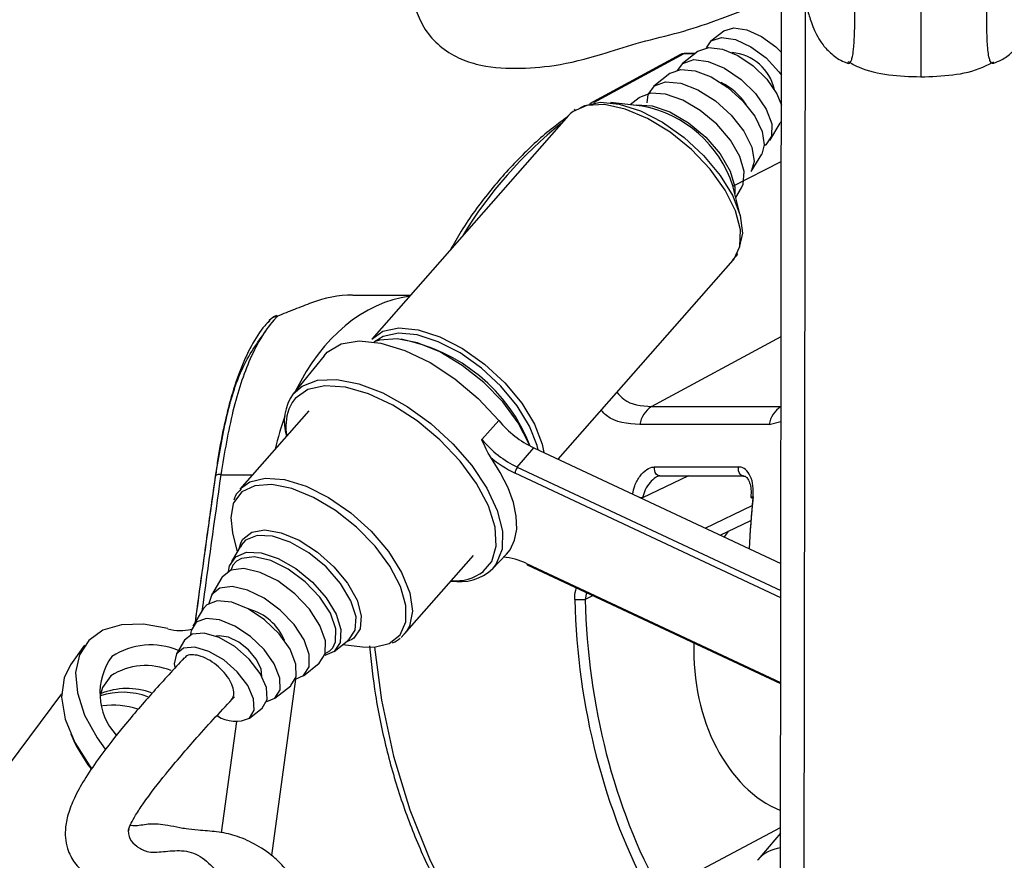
# Model space of a CAD drawing. Header units: millimetres. Extents: x 20 to 22981, y 40 to 19992.
# Tile 8 of 158: x 3953 to 4059, y 6495 to 6586. Entities that reach past the tile are written whole.
import ezdxf

# ---------------------------------------------------------------- set-up
doc = ezdxf.new("R2010")
doc.units = ezdxf.units.MM
doc.header["$LTSCALE"] = 2
doc.layers.add('COMPONENT_GEOMETRY', color=7, linetype='Continuous')
doc.styles.add('SLDTEXTSTYLE0', font='TXT', dxfattribs={"width": 0.75})
doc.dimstyles.new('SLDDIMSTYLE0', dxfattribs={"dimtxt": 100, "dimasz": 6.604, "dimexe": 0, "dimexo": 0.0625, "dimgap": 25, "dimtad": 0, "dimtih": 1, "dimtoh": 1, "dimdec": 0, "dimrnd": 1e-09, "dimzin": 12, "dimdsep": 46, "dimtxsty": 'SLDTEXTSTYLE0', "dimsah": 1, "dimcen": 0.09, "dimadec": 0, "dimazin": 3, "dimtfac": 1, "dimtdec": 0, "dimtofl": 0, "dimtmove": 0, "dimatfit": 3, "dimfxl": 1, "dimfrac": 2, "dimtolj": 1, "dimtzin": 12, "dimarcsym": 0})

# ---------------------------------------------------------------- blocks, each defined once
blk = doc.blocks.new('_D_4')
at = {"layer": 'COMPONENT_GEOMETRY', "color": 7}
for p, q in [((6638.52, 7959.49), (957.92, 7959.49)), ((964.27, 7959.49), (964.27, 5020.18)), ((727.26, 4999.87), (696.79, 4999.87)), ((696.79, 4999.87), (696.79, 4841.12)), ((1201.29, 4999.87), (1231.76, 4999.87)), ((1231.76, 4999.87), (1231.76, 4841.12)), ((696.79, 4841.12), (727.26, 4841.12)), ((1231.76, 4841.12), (1201.29, 4841.12)), ((964.27, 1752.2), (964.27, 4691.5)), ((5939.95, 1752.2), (957.92, 1752.2))]:
    blk.add_line(p, q, dxfattribs=at)
for points in [[(964.27, 7959.49), (963.26, 7952.89), (965.29, 7952.89)], [(964.27, 1752.2), (965.29, 1758.8), (963.26, 1758.8)]]:
    blk.add_solid(points, dxfattribs=at)
at = {"layer": 'COMPONENT_GEOMETRY', "color": 7, "char_height": 100, "attachment_point": 1, "style": 'SLDTEXTSTYLE0'}
for s, insert in [('10\'2.19"', (727.26, 4970.03)), ('3104mm', (691.5, 4820.41))]:
    blk.add_mtext(s, dxfattribs=dict(at, insert=insert))

msp = doc.modelspace()

# ---------------------------------------------------------------- linework, layer by layer
at = {"color": 7, "linetype": 'Continuous', "lineweight": 25}
for p, q in [((4034.91, 6446.56), (4035.12, 6603.46)), ((4028.87, 6584.52), (4027.5, 6583.45)), ((4026.14, 6582.37), (4024.43, 6581.03)), ((4024.14, 6581.97), (4014.42, 6576.7)), ((4025.81, 6582.12), (4024.74, 6582.12)), ((4023.06, 6579.95), (4021.36, 6578.61)), ((4019.76, 6577.35), (4018.81, 6576.6)), ((4012.89, 6576.07), (4012.77, 6576)), ((4020.11, 6576.45), (4016.7, 6576.84)), ((4012.16, 6575.45), (3991, 6551.36)), ((4012.65, 6575.89), (4012.38, 6575.67)), ((4033.85, 6572.75), (4034.96, 6574.62)), ((4035.07, 6574.84), (4034.96, 6574.62)), ((4031.84, 6569.4), (4032.96, 6571.26)), ((4030.68, 6564.55), (4029.87, 6567.88)), ((4030.18, 6566.61), (4030.8, 6567.65)), ((4011.04, 6538.41), (4029.89, 6559.87)), ((3988.93, 6556.09), (3995.16, 6556.09)), ((3985.84, 6549.57), (3982.52, 6545.47)), ((3984.21, 6543.63), (3976.79, 6535.18)), ((4021.11, 6544.08), (4035.04, 6544.08)), ((4002.84, 6540.54), (4004.67, 6542.57)), ((4033.77, 6542.17), (4019.84, 6542.17)), ((4006.65, 6537.55), (4008.42, 6539.64)), ((4008.42, 6539.64), (4035.01, 6527.17)), ((4021.43, 6537.58), (4030.46, 6537.58)), ((4021.99, 6536.61), (4031.01, 6536.61)), ((4028.49, 6530.23), (4031.8, 6531.81)), ((3976, 6530.5), (3976.5, 6528.44)), ((3976.71, 6528.79), (3976.92, 6529.49)), ((3976.92, 6529.15), (3975.88, 6527.4)), ((3976.88, 6528.99), (3976.98, 6529.14)), ((3994.52, 6519.61), (4001.94, 6528.05)), ((4003.98, 6526.62), (4005.48, 6528.19)), ((4007.72, 6527.05), (4035, 6514.26)), ((3974.84, 6525.66), (3973.72, 6523.79)), ((3972.83, 6522.3), (3971.72, 6520.43)), ((3994.7, 6519.84), (3994.13, 6519.23)), ((3970.83, 6518.94), (3969.94, 6517.45)), ((3986.92, 6517.7), (3988.52, 6518.96)), ((3988.83, 6518.99), (3988.19, 6518.7)), ((3988.52, 6518.97), (3988.39, 6518.89)), ((3960.05, 6518.37), (3958.56, 6516.28)), ((3987.87, 6518.46), (3989.98, 6518.22)), ((3983.62, 6515.1), (3985.32, 6516.45)), ((3980.54, 6512.68), (3982.25, 6514.02)), ((3957.59, 6513.14), (3944.59, 6495.78)), ((3977.81, 6510.53), (3979.18, 6511.6)), ((4034.98, 6498.14), (4032.54, 6495.25))]:
    msp.add_line(p, q, dxfattribs=at)
at = {"color": 8, "linetype": 'Continuous', "lineweight": 25}
for p, q in [((4037.47, 6441.74), (4037.67, 6587.84)), ((4024.59, 6582.08), (4014.84, 6576.8)), ((4025.76, 6582.08), (4024.59, 6582.08)), ((4012.38, 6575.67), (4012.16, 6575.45)), ((4029.87, 6567.84), (4035.07, 6570.5)), ((4021.11, 6544.08), (4035.05, 6551.63)), ((3982.41, 6544.54), (3982.04, 6543.81)), ((4035.04, 6544.08), (4035.04, 6544.08)), ((4033.77, 6542.17), (4035.04, 6542.47)), ((3974.73, 6536.75), (3978.17, 6536.75)), ((4035.01, 6523.5), (4006.42, 6536.91)), ((4006.65, 6537.55), (4035.01, 6524.26)), ((4025.09, 6536.61), (4020.12, 6534.24)), ((4026.86, 6530.99), (4031.93, 6533.42)), ((4007.65, 6527.17), (4035, 6514.35)), ((4014.09, 6524.06), (4013.96, 6523.32)), ((4014.81, 6523.72), (4013.96, 6523.32)), ((3989.04, 6519.13), (3988.83, 6518.99)), ((3985.98, 6517.49), (3986.45, 6517.76)), ((3986.45, 6517.76), (3986.77, 6518.09)), ((3982.77, 6514.72), (3980.17, 6495.73)), ((3974.8, 6498.17), (3976.44, 6510.17)), ((4022.03, 6491.87), (4034.98, 6498.76))]:
    msp.add_line(p, q, dxfattribs=at)
at = {"color": 7, "linetype": 'Continuous', "lineweight": 25, "flags": 128}
for points in [[(4028.9, 6584.55), (4029.95, 6584.89), (4031.35, 6584.68), (4032.93, 6583.96), (4034.47, 6582.82), (4035.06, 6582.25)], [(4027.01, 6582.74), (4027.54, 6583.48), (4028.65, 6583.83), (4030.14, 6583.61), (4031.81, 6582.85), (4033.45, 6581.64), (4034.82, 6580.16), (4035.09, 6579.78)], [(4026.18, 6582.41), (4027.27, 6582.77), (4028.73, 6582.6), (4030.39, 6581.91), (4032.05, 6580.78), (4033.51, 6579.35), (4034.58, 6577.79), (4035.08, 6576.57)], [(4023.9, 6580.3), (4024.47, 6581.06), (4025.64, 6581.46), (4027.2, 6581.27), (4028.97, 6580.53), (4030.74, 6579.33), (4032.29, 6577.8), (4033.44, 6576.14), (4034.05, 6574.54), (4034.03, 6573.2), (4033.41, 6572.27), (4033.23, 6572.16)], [(4024.74, 6582.12), (4024.67, 6582.11), (4024.59, 6582.08)], [(4023.11, 6579.99), (4024.26, 6580.39), (4025.79, 6580.26), (4027.54, 6579.59), (4029.32, 6578.46), (4030.93, 6577), (4032.21, 6575.37), (4033, 6573.73), (4033.24, 6572.27), (4032.96, 6571.26)], [(4020.62, 6576.8), (4020.73, 6577.69), (4021.41, 6578.65)], [(4021.41, 6578.65), (4022.62, 6579.08), (4024.25, 6578.93), (4026.1, 6578.22), (4027.98, 6577.03), (4029.69, 6575.48), (4031.05, 6573.75), (4031.89, 6572.02), (4032.14, 6570.47), (4031.84, 6569.4)], [(4030.8, 6567.65), (4030.98, 6568.04), (4031.09, 6569.4), (4030.61, 6571.04), (4029.59, 6572.79), (4028.12, 6574.49), (4026.35, 6575.98), (4024.46, 6577.09), (4022.62, 6577.73), (4021.02, 6577.84), (4019.82, 6577.39), (4019.76, 6577.35)], [(4013.41, 6576.25), (4013.93, 6576.53), (4015.6, 6576.88), (4017.63, 6576.68), (4019.91, 6575.94), (4022.28, 6574.72), (4024.6, 6573.07), (4026.71, 6571.12), (4028.5, 6568.98), (4029.84, 6566.78), (4030.65, 6564.67), (4030.89, 6562.77), (4030.53, 6561.21), (4030.49, 6561.14)], [(3980.83, 6553.82), (3980.74, 6553.88), (3980.72, 6553.88)], [(3979.85, 6553.24), (3979.89, 6553.29), (3979.95, 6553.36)], [(3991, 6551.36), (3992.18, 6552.2), (3993.89, 6552.56), (3995.98, 6552.36), (3998.31, 6551.6), (4000.74, 6550.34), (4003.12, 6548.66), (4005.29, 6546.66), (4007.12, 6544.46), (4008.5, 6542.21), (4009.33, 6540.04), (4009.51, 6539.13)], [(4008.89, 6539.42), (4008.78, 6539.9), (4007.98, 6541.99), (4006.65, 6544.17), (4004.88, 6546.29), (4002.78, 6548.23), (4000.48, 6549.86), (3998.14, 6551.07), (3995.88, 6551.8), (3993.86, 6552), (3992.21, 6551.65), (3991.28, 6551.05)], [(3985.84, 6549.57), (3986.19, 6549.95), (3987.68, 6550.83), (3989.64, 6551.16), (3991.97, 6550.93), (3994.55, 6550.13), (3997.25, 6548.82), (3999.93, 6547.06), (4002.45, 6544.94), (4004.67, 6542.57)], [(4007.99, 6539.85), (4007.89, 6540.12), (4006.73, 6542.35), (4005.08, 6544.59), (4003.03, 6546.69), (4000.73, 6548.52), (3998.3, 6549.97), (3995.91, 6550.94), (3993.7, 6551.38), (3991.82, 6551.25), (3991.21, 6551.06)], [(4002.99, 6526.32), (4003.89, 6527.39), (4004.38, 6529.06), (4004.27, 6531.09), (4003.55, 6533.38), (4002.27, 6535.8), (4000.5, 6538.22), (3998.32, 6540.52), (3995.86, 6542.56), (3993.25, 6544.24), (3990.63, 6545.47), (3988.14, 6546.18), (3985.92, 6546.33), (3984.09, 6545.92), (3982.73, 6544.96), (3982.41, 6544.54)], [(4005.48, 6528.19), (4005.87, 6528.67), (4006.36, 6529.69), (4006.59, 6530.9), (4006.54, 6532.27), (4006.23, 6533.77), (4005.65, 6535.35), (4004.82, 6537), (4003.76, 6538.66)], [(3976.05, 6533.62), (3975.79, 6532.14), (3976, 6530.5)], [(3976.33, 6527.92), (3977.5, 6528.4), (3979.08, 6528.33), (3980.91, 6527.72), (3982.8, 6526.63), (3984.59, 6525.17), (3986.08, 6523.48), (3987.14, 6521.72), (3987.65, 6520.07), (3987.58, 6518.69), (3986.93, 6517.71), (3985.91, 6517.26)], [(3975.57, 6526.34), (3975.68, 6526.94), (3976.33, 6527.92)], [(3986.77, 6518.09), (3987.09, 6518.75), (3987.11, 6520.15), (3986.52, 6521.82), (3985.38, 6523.57), (3983.81, 6525.22), (3981.99, 6526.58), (3980.1, 6527.51), (3978.36, 6527.9), (3976.95, 6527.73), (3976.43, 6527.43)], [(3985.33, 6516.45), (3985.97, 6517.44), (3986, 6518.85), (3985.4, 6520.52), (3984.26, 6522.28), (3982.68, 6523.93), (3980.85, 6525.3), (3978.96, 6526.23), (3977.21, 6526.63), (3975.8, 6526.45), (3974.87, 6525.71), (3974.84, 6525.66)], [(3982.77, 6514.72), (3983.62, 6515.11), (3984.23, 6516.04), (3984.25, 6517.37), (3983.69, 6518.95), (3982.61, 6520.61), (3981.13, 6522.16), (3979.4, 6523.45), (3977.61, 6524.33), (3975.96, 6524.71), (3974.63, 6524.54), (3973.76, 6523.84), (3973.45, 6522.89)], [(3982.26, 6514.03), (3982.85, 6514.98), (3982.82, 6516.34), (3982.18, 6517.95), (3981.01, 6519.61), (3979.44, 6521.12), (3977.66, 6522.31), (3975.9, 6523.01), (3974.35, 6523.16), (3973.22, 6522.74), (3972.83, 6522.3)], [(3979.67, 6512.31), (3980.55, 6512.69), (3981.11, 6513.58), (3981.08, 6514.85), (3980.48, 6516.36), (3979.38, 6517.92), (3977.91, 6519.33), (3976.25, 6520.44), (3974.59, 6521.1), (3973.14, 6521.25), (3972.08, 6520.85), (3971.53, 6519.95), (3971.47, 6519.52)], [(3969.03, 6520.17), (3966.4, 6520.64), (3964.03, 6520.58), (3962.03, 6519.99), (3960.5, 6518.9), (3959.5, 6517.36), (3959.09, 6515.45), (3959.28, 6513.24), (3960.06, 6510.86), (3961.4, 6508.41), (3962.27, 6507.18)], [(3979.19, 6511.61), (3979.72, 6512.52), (3979.65, 6513.82), (3978.97, 6515.35), (3977.78, 6516.89), (3976.23, 6518.24), (3974.55, 6519.22), (3972.95, 6519.69), (3971.65, 6519.59), (3970.83, 6518.94)], [(3979.15, 6515.03), (3979.06, 6515.85), (3978.55, 6516.87), (3977.7, 6517.87), (3976.65, 6518.71), (3975.54, 6519.24), (3974.55, 6519.4), (3974.23, 6519.36)], [(3977.82, 6510.53), (3978.33, 6511.39), (3978.26, 6512.62), (3977.62, 6514.06), (3976.49, 6515.52), (3975.04, 6516.79), (3973.45, 6517.71), (3971.94, 6518.16), (3970.71, 6518.06), (3969.94, 6517.45), (3969.71, 6516.39), (3969.76, 6516.02)], [(3989.98, 6518.22), (3991.24, 6518.18), (3992.85, 6518.57)], [(3958.56, 6516.28), (3957.86, 6514.86), (3957.59, 6512.78), (3957.98, 6510.42), (3959.01, 6507.91), (3960.62, 6505.36), (3960.8, 6505.14)], [(3962.89, 6515.09), (3961.99, 6513.81), (3961.75, 6512.94)]]:
    msp.add_lwpolyline(points, dxfattribs=at)
at = {"color": 8, "linetype": 'Continuous', "lineweight": 25, "flags": 128}
for points in [[(4029.89, 6559.87), (4029.95, 6559.94), (4030.62, 6561.33), (4030.68, 6563.11), (4030.14, 6565.18), (4029.03, 6567.41), (4027.41, 6569.65), (4025.39, 6571.77), (4023.1, 6573.63), (4020.68, 6575.11), (4018.28, 6576.13), (4016.05, 6576.61), (4014.13, 6576.53), (4012.65, 6575.89)], [(4019.2, 6576.55), (4019.48, 6576.6), (4021.16, 6576.49), (4023.09, 6575.82), (4025.08, 6574.65), (4026.94, 6573.09), (4028.48, 6571.3), (4029.56, 6569.46), (4030.06, 6567.74), (4030.08, 6566.99)], [(3982.52, 6545.47), (3983.47, 6546.3), (3985.14, 6546.93), (3987.21, 6547.01), (3989.59, 6546.54), (3992.16, 6545.56), (3994.8, 6544.11), (3997.35, 6542.25), (3999.71, 6540.09), (4001.75, 6537.73), (4003.37, 6535.3), (4004.48, 6532.91), (4005.04, 6530.67), (4005.01, 6528.72), (4004.39, 6527.14), (4003.98, 6526.62)], [(4021.99, 6536.61), (4021.87, 6536.62), (4021.73, 6536.69), (4021.61, 6536.81), (4021.51, 6536.97), (4021.45, 6537.16), (4021.42, 6537.37), (4021.43, 6537.58)], [(4031.01, 6536.61), (4030.9, 6536.62), (4030.76, 6536.69), (4030.64, 6536.81), (4030.54, 6536.97), (4030.48, 6537.16), (4030.45, 6537.37), (4030.46, 6537.58)], [(3976.84, 6535.25), (3977.84, 6535.97), (3979.52, 6536.37), (3981.58, 6536.22), (3983.9, 6535.51), (3986.33, 6534.28), (3988.71, 6532.63), (3990.91, 6530.65), (3992.77, 6528.46), (3994.19, 6526.21), (3995.07, 6524.03), (3995.36, 6522.06), (3995.04, 6520.43), (3994.7, 6519.84)], [(3992.85, 6518.57), (3992.87, 6518.58), (3994.03, 6519.5), (3994.63, 6520.89), (3994.65, 6522.66), (3994.07, 6524.7), (3992.94, 6526.88), (3991.33, 6529.06), (3989.34, 6531.11), (3987.09, 6532.9), (3984.72, 6534.31), (3982.39, 6535.26), (3980.23, 6535.68), (3978.4, 6535.56), (3976.99, 6534.9), (3976.99, 6534.9)], [(3976.99, 6534.9), (3976.1, 6533.73), (3976.05, 6533.62)], [(4031.8, 6534.33), (4031.8, 6534.33), (4031.81, 6534.34), (4031.86, 6534.36), (4031.93, 6534.36), (4032.03, 6534.37)], [(3976.92, 6529.49), (3977.09, 6529.79), (3978.05, 6530.56), (3979.48, 6530.8), (3981.24, 6530.5), (3983.18, 6529.69), (3985.13, 6528.42), (3986.91, 6526.83), (3988.38, 6525.05), (3989.39, 6523.23), (3989.85, 6521.54), (3989.73, 6520.14), (3989.04, 6519.13), (3989.04, 6519.13)], [(3988.52, 6518.97), (3989.21, 6520), (3989.29, 6521.45), (3988.74, 6523.18), (3987.63, 6525.03), (3986.07, 6526.81), (3984.2, 6528.34), (3982.2, 6529.48), (3980.28, 6530.12), (3978.63, 6530.19), (3977.4, 6529.69), (3976.92, 6529.15)], [(3976.43, 6527.43), (3976.03, 6526.99), (3975.79, 6526.44)], [(3991.29, 6518.19), (3992.04, 6512.47), (3993.32, 6506.44), (3995.08, 6500.65), (3997.28, 6495.18), (3999.9, 6490.09), (4002.91, 6485.45), (4006.27, 6481.32), (4009.94, 6477.74), (4013.87, 6474.77), (4016.27, 6473.33)]]:
    msp.add_lwpolyline(points, dxfattribs=at)
at = {"color": 7, "linetype": 'Continuous', "lineweight": 25}
for centre, radius, start, end in [((4029.36, 6577.15), 5.09, 11.9535, 85.446), ((4025.93, 6573.24), 6.33, 32.1878, 65.2118), ((4017.69, 6563.86), 12.82, 18.2649, 79.1347), ((3988.92, 6543.73), 12.36, 89.9857, 111.0192), ((3981.43, 6552.01), 2, 110.6692, 137.0244), ((3990.73, 6533.05), 18.6, 21.3629, 79.4398), ((3986.95, 6542.41), 5.39, 145.3843, 196.5454), ((3987.38, 6541.95), 5.65, 160.8614, 190.589), ((4022.61, 6541.71), 2.81, 122.3857, 170.5628), ((4036.54, 6541.71), 2.81, 122.3857, 170.5628), ((4013.33, 6549.77), 11.26, 219.7231, 244.1112), ((4011.66, 6547.86), 11.46, 219.7231, 244.1112), ((4011.54, 6547.6), 11.86, 228.9629, 244.3969), ((4007.38, 6536.92), 0.959, 139.1813, 180.8797), ((4032.03, 6534.59), 0.355, 228.5005, 267.686), ((4004.7, 6521.27), 6.6, 63.4421, 86.317), ((4000.42, 6530.47), 5.25, 260.1433, 312.7261), ((4012.89, 6543.76), 20.47, 269.8484, 272.9893), ((3976.28, 6516.72), 5.73, 22.4207, 74.9788), ((3970.38, 6524.4), 4.45, 252.3, 285.5957), ((3967.19, 6510.73), 7.68, 67.2589, 123.0065), ((3968.42, 6513.22), 6.71, 143.8634, 222.3956), ((3966.66, 6509.19), 7, 67.1961, 122.616), ((3963.08, 6502.86), 9.06, 72.5382, 97.0103), ((3976.3, 6513.76), 3.57, 236.9403, 295.3096), ((3974.48, 6515.54), 17.27, 202.8259, 217.3435)]:
    msp.add_arc(centre, radius, start, end, dxfattribs=at)
at = {"color": 8, "linetype": 'Continuous', "lineweight": 25}
for centre, radius, start, end in [((4040.17, 6538.59), 46.09, 128.5899, 148.8096), ((3981.04, 6552.36), 1.48, 98.2236, 137.4122), ((3974.58, 6535.92), 0.849, 79.6285, 121.212), ((4019.09, 6529.44), 4.91, 77.8566, 81.3131), ((4000, 6530.29), 4.97, 264.8796, 307.05), ((4007.79, 6527.17), 0.146, 178.7904, 239.7285), ((3964.66, 6506.24), 7.48, 69.5021, 112.6454), ((3964.14, 6505.36), 7.95, 69.9217, 107.4199), ((4035.44, 6492.71), 3.86, 96.9832, 139.2988)]:
    msp.add_arc(centre, radius, start, end, dxfattribs=at)
at = {"color": 7, "linetype": 'Continuous', "lineweight": 25}
for centre, major_axis, ratio, start_param, end_param in [((4025.08, 6580.2), (-0.93, 1.77), 0.663275, 5.949734, 6.293418), ((4069.97, 6525.56), (-0.45, 55.2), 0.695482, 1.407304, 1.507162), ((4038.72, 6518.05), (0.16, 18.2), 0.718681, 0.811836, 0.858991), ((4053.05, 6525.57), (0.48, 56), 0.718516, 1.617665, 2.233375), ((4053.6, 6525.56), (0.48, 55.2), 0.718681, 1.617759, 2.233469), ((4038.72, 6518.05), (0.16, 18.2), 0.718681, 1.544863, 2.863537)]:
    msp.add_ellipse(centre, major_axis=major_axis, ratio=ratio, start_param=start_param, end_param=end_param, dxfattribs=at)
at = {"color": 8, "linetype": 'Continuous', "lineweight": 25}
for centre, major_axis, ratio, start_param, end_param in [((3996.75, 6532.09), (-0.12, 24), 0.707093, 0.092148, 0.960361), ((3996.75, 6532.09), (-0.12, 24), 0.707093, 1.092878, 1.253134), ((4018.54, 6533.1), (54.8, 386.22), 0.112522, 1.577296, 1.615348), ((4070.54, 6525.57), (-0.45, 56), 0.695649, 1.407381, 1.508222)]:
    msp.add_ellipse(centre, major_axis=major_axis, ratio=ratio, start_param=start_param, end_param=end_param, dxfattribs=at)
for points, knots in [([(4042.23, 6581.08), (4042.27, 6581.07), (4042.37, 6581.03), (4042.5, 6581.13), (4042.63, 6581.37), (4042.75, 6581.79), (4042.84, 6582.36), (4042.9, 6583.05), (4042.94, 6583.71), (4042.97, 6584.54), (4042.99, 6585.55), (4042.99, 6586.73), (4043, 6588.06), (4042.99, 6589.61), (4042.97, 6591.26), (4042.92, 6593.23), (4042.86, 6595.06), (4042.79, 6596.7), (4042.73, 6598), (4042.65, 6599.34), (4042.53, 6601.19), (4042.37, 6603.43), (4042.17, 6606.03), (4041.93, 6608.74), (4041.73, 6610.9), (4041.6, 6612.16), (4041.56, 6612.47)], [0, 0, 0, 0, 0.038222, 0.090608, 0.13556, 0.180766, 0.234822, 0.262379, 0.290157, 0.321749, 0.354003, 0.381679, 0.414294, 0.448045, 0.482645, 0.518092, 0.571369, 0.598559, 0.625857, 0.658017, 0.690279, 0.755323, 0.821685, 0.888306, 0.972634, 1, 1, 1, 1]), ([(4050.13, 6612.47), (4050.13, 6611.72), (4050.12, 6610.21), (4050.12, 6607.86), (4050.12, 6605.44), (4050.11, 6602.92), (4050.11, 6600.72), (4050.11, 6598.89), (4050.11, 6597.27), (4050.1, 6595.36), (4050.1, 6593.17), (4050.1, 6590.93), (4050.1, 6588.9), (4050.09, 6587.15), (4050.09, 6585.71), (4050.09, 6584.42), (4050.09, 6583.36), (4050.09, 6582.48), (4050.09, 6581.72), (4050.09, 6581.03), (4050.08, 6580.46), (4050.08, 6580.04), (4050.08, 6579.76), (4050.08, 6579.6), (4050.08, 6579.56), (4050.08, 6579.61), (4050.08, 6579.62)], [0, 0, 0, 0, 0.05889, 0.118111, 0.17626, 0.234597, 0.293786, 0.323592, 0.353481, 0.397233, 0.441519, 0.485607, 0.530566, 0.563216, 0.596818, 0.629468, 0.662939, 0.693093, 0.723616, 0.760747, 0.80338, 0.846353, 0.890086, 0.933985, 0.992651, 1, 1, 1, 1]), ([(4057.94, 6581.06), (4057.9, 6581.05), (4057.81, 6581.01), (4057.67, 6581.11), (4057.54, 6581.35), (4057.42, 6581.77), (4057.33, 6582.35), (4057.27, 6583.03), (4057.24, 6583.69), (4057.21, 6584.53), (4057.19, 6585.53), (4057.19, 6586.71), (4057.19, 6588.04), (4057.2, 6589.59), (4057.23, 6591.24), (4057.27, 6592.79), (4057.33, 6594.62), (4057.4, 6596.28), (4057.49, 6597.98), (4057.57, 6599.32), (4057.69, 6601.16), (4057.86, 6603.41), (4058.07, 6606.01), (4058.32, 6608.72), (4058.52, 6610.88), (4058.66, 6612.15), (4058.69, 6612.47)], [0, 0, 0, 0, 0.038333, 0.090676, 0.13559, 0.180759, 0.234921, 0.262304, 0.29006, 0.321625, 0.353853, 0.381506, 0.414093, 0.447817, 0.482388, 0.517806, 0.544353, 0.598216, 0.625492, 0.657625, 0.68986, 0.75485, 0.821157, 0.887723, 0.971982, 1, 1, 1, 1]), ([(4017.38, 6545.63), (4017.62, 6545.36), (4018.51, 6544.29), (4020, 6544.17), (4021.11, 6544.08)], [0, 0, 0, 0, 0.259391, 1, 1, 1, 1]), ([(4019.84, 6542.17), (4018.53, 6542.25), (4016.92, 6542.36), (4015.87, 6543.49), (4015.68, 6543.69)], [0, 0, 0, 0, 0.8179045, 1, 1, 1, 1]), ([(4019.07, 6534.65), (4019.13, 6534.95), (4019.27, 6535.66), (4019.82, 6536.62), (4020.54, 6537.34), (4021.11, 6537.57), (4021.39, 6537.58), (4021.43, 6537.58)], [0, 0, 0, 0, 0.209444, 0.482317, 0.738814, 0.957823, 1, 1, 1, 1]), ([(3971.99, 6520.88), (3972.47, 6524.44), (3973.19, 6529.68), (3973.93, 6534.91), (3974.17, 6536.59)], [0, 0, 0, 0, 0.680012, 1, 1, 1, 1]), ([(4021.65, 6536.51), (4021.61, 6536.49), (4021.36, 6536.35), (4020.9, 6535.92), (4020.39, 6535.14), (4020.21, 6534.54), (4020.12, 6534.24)], [0, 0, 0, 0, 0.052685, 0.34838, 0.672335, 1, 1, 1, 1]), ([(4012.83, 6523.29), (4012.84, 6523.65), (4012.84, 6524.1), (4013, 6524.48), (4013.03, 6524.56)], [0, 0, 0, 0, 0.789497, 1, 1, 1, 1]), ([(3964.82, 6498.6), (3964.82, 6498.6), (3964.75, 6498.38), (3964.78, 6498), (3964.98, 6497.28), (3965.68, 6496.69), (3966.88, 6495.99), (3968.57, 6496.15), (3970.55, 6496.36), (3972.57, 6495.85), (3974.21, 6494.04), (3975.95, 6492.59), (3977.73, 6492.09), (3979.2, 6491.15), (3980.3, 6490.02), (3981.05, 6488.34), (3981.09, 6487.02), (3981.11, 6486.35)], [0, 0, 0, 0, 0.00021, 0.019351, 0.044614, 0.107489, 0.175923, 0.270582, 0.370828, 0.476043, 0.582173, 0.684853, 0.779332, 0.8451, 0.903182, 0.95048, 1, 1, 1, 1])]:
    msp.add_open_spline(points, degree=3, knots=knots, dxfattribs=at)
at = {"color": 7, "linetype": 'Continuous', "lineweight": 25}
for points, knots in [([(4035.71, 6599.82), (4035.81, 6599.09), (4036.1, 6596.79), (4036.59, 6593.49), (4037.19, 6589.9), (4037.72, 6587.42), (4038.16, 6585.86), (4038.51, 6584.88), (4038.9, 6584.03), (4039.51, 6583.06), (4040.46, 6582.06), (4041.43, 6581.33), (4042.1, 6581.14), (4042.24, 6581.1)], [0, 0, 0, 0, 0.0933722, 0.2937865, 0.4809659, 0.679982, 0.7803325, 0.8375033, 0.883801, 0.9191108, 0.9543072, 0.9910153, 1, 1, 1, 1]), ([(4057.93, 6581.09), (4058.22, 6581.19), (4058.97, 6581.46), (4059.91, 6582.22), (4060.72, 6583.11), (4061.25, 6583.95), (4061.62, 6584.73), (4061.94, 6585.57), (4062.32, 6586.82), (4062.82, 6588.95), (4063.41, 6592.19), (4063.93, 6595.55), (4064.25, 6597.84), (4064.35, 6598.65)], [0, 0, 0, 0, 0.02086, 0.055013, 0.087865, 0.122431, 0.1628, 0.216879, 0.299257, 0.465299, 0.68197, 0.888082, 1, 1, 1, 1]), ([(3995.67, 6586.99), (3995.94, 6586.29), (3996.5, 6584.86), (3998.01, 6583.07), (3999.96, 6581.73), (4002.8, 6580.69), (4006.44, 6580.42), (4010.99, 6580.76), (4015.32, 6581.86), (4019.54, 6583.31), (4023.57, 6584.19), (4027.85, 6585.56), (4031.39, 6586.96), (4033.97, 6587.87), (4034.95, 6588.13), (4035.1, 6588.17)], [0, 0, 0, 0, 0.054282, 0.111686, 0.168919, 0.222744, 0.321905, 0.415951, 0.535042, 0.622919, 0.719045, 0.813518, 0.928325, 0.988854, 1, 1, 1, 1]), ([(4024.74, 6582.12), (4024.56, 6582.11), (4024.32, 6582.1), (4024.15, 6581.95), (4024.11, 6581.92)], [0, 0, 0, 0, 0.763887, 1, 1, 1, 1]), ([(4042.22, 6581.26), (4042.61, 6581.05), (4045, 6579.78), (4047.77, 6579.69), (4050.08, 6579.61)], [0, 0, 0, 0, 0.162063, 1, 1, 1, 1]), ([(4042.16, 6581.12), (4042.17, 6581.11), (4042.19, 6581.09), (4042.22, 6581.08), (4042.23, 6581.08)], [0, 0, 0, 0, 0.39695, 1, 1, 1, 1]), ([(4050.08, 6579.61), (4052.4, 6579.68), (4055.17, 6579.77), (4057.56, 6581.03), (4057.95, 6581.24)], [0, 0, 0, 0, 0.837937, 1, 1, 1, 1]), ([(4058.01, 6581.1), (4058, 6581.09), (4057.98, 6581.06), (4057.96, 6581.06), (4057.94, 6581.06)], [0, 0, 0, 0, 0.399429, 1, 1, 1, 1]), ([(4011.98, 6575.24), (4011.5, 6574.89), (4009.75, 6573.61), (4006.9, 6571.01), (4003.58, 6567.25), (4001.09, 6563.89), (3999.84, 6561.66), (3999.46, 6560.99)], [0, 0, 0, 0, 0.100463, 0.362311, 0.62469, 0.887637, 1, 1, 1, 1]), ([(4029.81, 6559.9), (4030.02, 6560.08), (4030.27, 6560.27), (4030.36, 6560.56), (4030.37, 6560.59)], [0, 0, 0, 0, 0.899933, 1, 1, 1, 1]), ([(3984.49, 6555.27), (3983.9, 6555.04), (3982.8, 6554.61), (3981.45, 6554.07), (3980.83, 6553.82)], [0, 0, 0, 0, 0.538139, 1, 1, 1, 1]), ([(3980.83, 6553.82), (3980.76, 6553.75), (3979.65, 6552.59), (3977.85, 6549.63), (3975.91, 6543.8), (3975.12, 6539.11), (3974.73, 6536.75)], [0, 0, 0, 0, 0.0246771, 0.3674773, 0.6824953, 1, 1, 1, 1]), ([(3980, 6553.32), (3979.81, 6553.15), (3979.05, 6552.42), (3977.97, 6550.63), (3976.73, 6547.96), (3975.76, 6544.93), (3974.98, 6541.68), (3974.46, 6538.93), (3974.23, 6537.17), (3974.15, 6536.63)], [0, 0, 0, 0, 0.05493, 0.231867, 0.418359, 0.602254, 0.759643, 0.925428, 1, 1, 1, 1]), ([(3974.17, 6536.59), (3974.53, 6538.74), (3975.25, 6543.06), (3976.96, 6548.64), (3978.66, 6550.97), (3979.58, 6552.23)], [0, 0, 0, 0, 0.313753, 0.62866, 1, 1, 1, 1]), ([(4003.76, 6538.66), (4003.6, 6538.94), (4003.26, 6539.52), (4002.99, 6540.19), (4002.84, 6540.53), (4002.84, 6540.54)], [0, 0, 0, 0, 0.472391, 0.991344, 1, 1, 1, 1]), ([(4032.03, 6534.37), (4032.05, 6534.77), (4032.08, 6535.58), (4031.79, 6536.63), (4031.28, 6537.34), (4030.78, 6537.57), (4030.51, 6537.58), (4030.46, 6537.58)], [0, 0, 0, 0, 0.2569188, 0.5134048, 0.7544991, 0.9603555, 1, 1, 1, 1]), ([(3974.14, 6536.65), (3973.85, 6534.59), (3973.11, 6529.32), (3972.39, 6524.05), (3971.96, 6520.83)], [0, 0, 0, 0, 0.389746, 1, 1, 1, 1]), ([(4021.98, 6536.62), (4021.87, 6536.59), (4021.76, 6536.57), (4021.65, 6536.51), (4021.65, 6536.51)], [0, 0, 0, 0, 0.998127, 1, 1, 1, 1]), ([(4031.01, 6536.6), (4031.06, 6536.6), (4031.19, 6536.59), (4031.42, 6536.41), (4031.68, 6535.9), (4031.84, 6535.19), (4031.81, 6534.62), (4031.79, 6534.33)], [0, 0, 0, 0, 0.1391945, 0.3468506, 0.5458666, 0.7620508, 1, 1, 1, 1]), ([(3976.92, 6535.21), (3976.66, 6534.97), (3976.3, 6534.64), (3976.18, 6534.15), (3976.14, 6534.01)], [0, 0, 0, 0, 0.713871, 1, 1, 1, 1]), ([(3993.2, 6518.64), (3993.21, 6518.64), (3993.53, 6518.73), (3993.79, 6518.94), (3994.03, 6519.14)], [0, 0, 0, 0, 0.025961, 1, 1, 1, 1]), ([(3990.72, 6518.3), (3990.91, 6516.52), (3991.32, 6512.78), (3992.49, 6507.23), (3994.09, 6501.7), (3996.11, 6496.43), (3998.53, 6491.49), (4001.31, 6486.93), (4004.43, 6482.82), (4007.85, 6479.17), (4011.56, 6476.11), (4014.24, 6474.21), (4015.71, 6473.52), (4015.83, 6473.46)], [0, 0, 0, 0, 0.090498, 0.190615, 0.290766, 0.390957, 0.491188, 0.591446, 0.691694, 0.791878, 0.891923, 0.991732, 1, 1, 1, 1]), ([(3970.78, 6517.01), (3969.68, 6515.81), (3967.51, 6513.45), (3964.45, 6509.92), (3962, 6506.82), (3960.24, 6504.27), (3959.06, 6502.23), (3958.31, 6500.41), (3957.89, 6498.53), (3958.04, 6496.62), (3959.03, 6494.74), (3960.29, 6493.64), (3961.91, 6492.94), (3964.43, 6492.18), (3967.45, 6491.91), (3970.05, 6492.13), (3971.03, 6492.23), (3972.41, 6491.83), (3974.27, 6491.44), (3975.39, 6490.91), (3976.16, 6490.34), (3976.87, 6489.4), (3977.28, 6487.92), (3977.32, 6486.91), (3977.34, 6486.35)], [0, 0, 0, 0, 0.078657, 0.154625, 0.216569, 0.25594, 0.288853, 0.317898, 0.344465, 0.385221, 0.416072, 0.454405, 0.502261, 0.562058, 0.628033, 0.692323, 0.754407, 0.814575, 0.870189, 0.896149, 0.922757, 0.955881, 0.975204, 1, 1, 1, 1]), ([(3975.85, 6512.48), (3975.96, 6512.64), (3976.18, 6512.96), (3976.11, 6513.71), (3975.75, 6514.58), (3975.12, 6515.46), (3974.27, 6516.26), (3973.33, 6516.9), (3972.38, 6517.29), (3971.55, 6517.39), (3971, 6517.27), (3970.85, 6517.04), (3970.81, 6516.98)], [0, 0, 0, 0, 0.104236, 0.21277, 0.31722, 0.426014, 0.530103, 0.638184, 0.74417, 0.850689, 0.959275, 1, 1, 1, 1]), ([(3964.83, 6498.6), (3964.83, 6498.63), (3964.86, 6498.72), (3964.95, 6498.93), (3965.15, 6499.37), (3965.62, 6500.19), (3966.84, 6502.03), (3969.09, 6504.9), (3972.37, 6508.74), (3974.85, 6511.39), (3976.2, 6512.84)], [0, 0, 0, 0, 0.011179, 0.026743, 0.046017, 0.099513, 0.175961, 0.384856, 0.663568, 1, 1, 1, 1]), ([(3964.76, 6498.34), (3964.76, 6498.34), (3964.77, 6498.33), (3964.77, 6498.43), (3964.81, 6498.55), (3964.83, 6498.6)], [0, 0, 0, 0, 0.214688, 0.683148, 1, 1, 1, 1]), ([(3984.14, 6486.34), (3984.08, 6487.48), (3983.96, 6489.68), (3982.95, 6492.48), (3981.7, 6494.34), (3980.19, 6495.86), (3978.24, 6497.08), (3976.37, 6497.91), (3974.43, 6498.3), (3972.5, 6498.44), (3971.05, 6498.57), (3970.15, 6498.75), (3968.55, 6499.07), (3967.01, 6499.2), (3965.81, 6498.87), (3965.13, 6498.95), (3964.91, 6498.98)], [0, 0, 0, 0, 0.080299, 0.155315, 0.218174, 0.268202, 0.348533, 0.435571, 0.513494, 0.581108, 0.62629, 0.658497, 0.715279, 0.822806, 0.941155, 1, 1, 1, 1])]:
    msp.add_open_spline(points, degree=3, knots=knots, dxfattribs=at)

# ---------------------------------------------------------------- dimensions: what is measured, and where the dimension line sits
at = {"layer": 'COMPONENT_GEOMETRY', "color": 7}
dim = msp.add_linear_dim(base=(964.27, 7959.49), p1=(5942.49, 1752.2), p2=(6641.06, 7959.49), angle=90, dimstyle='SLDDIMSTYLE0', dxfattribs=at)
dim.commit()
dim.dimension.update_dxf_attribs({"geometry": '_D_4', "text_midpoint": (964.27, 4855.84), "dimtype": 160})

doc.saveas('drawing.dxf')
